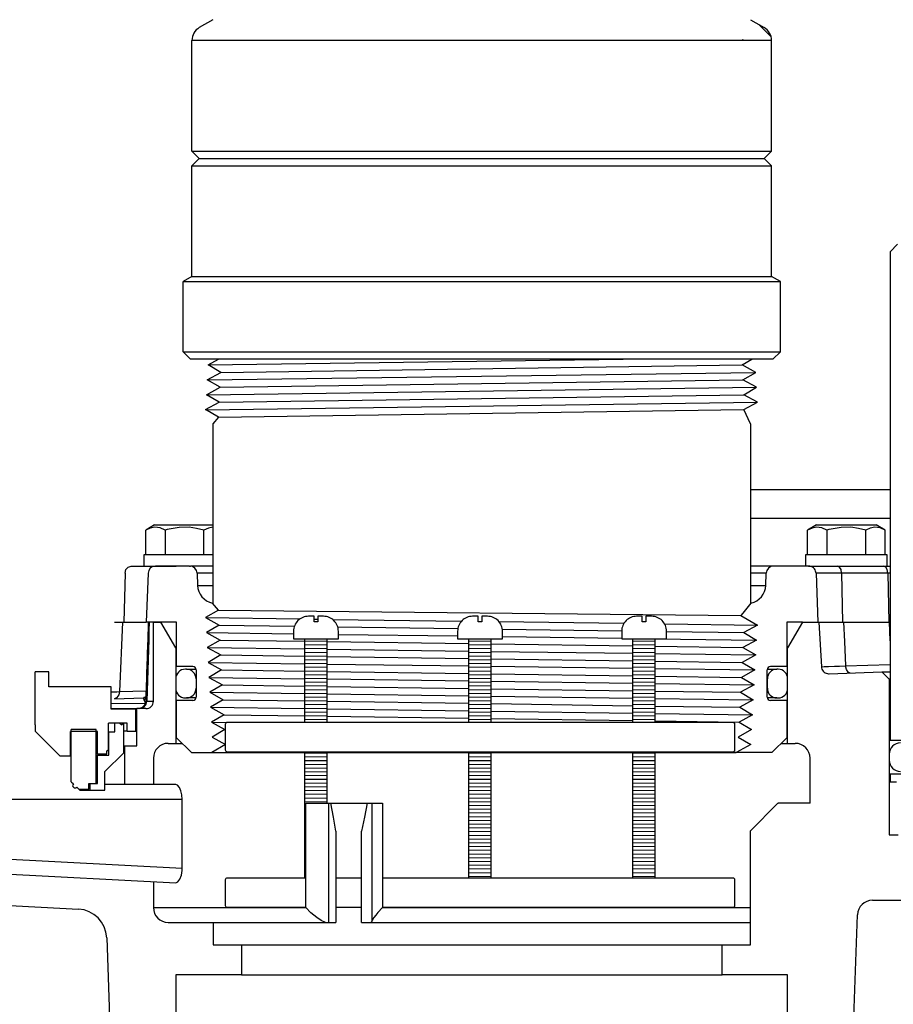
# Model space of a CAD drawing. Extents: x -169 to 6736, y -208 to 3022.
# Tile 123 of 256: x 1677.53 to 1684.84, y 405.4 to 413.64. Entities that reach past the tile are written whole.
import ezdxf

# ---------------------------------------------------------------- set-up
doc = ezdxf.new("R2010")
doc.units = 0
doc.header["$MEASUREMENT"] = 0
doc.header["$PDSIZE"] = 1
doc.layers.get('DEFPOINTS').update_dxf_attribs({"linetype": 'CONTINUOUS'})
for name, color, linetype in [('DIM', 3, 'CONTINUOUS'), ('GALV-4', 4, 'CONTINUOUS'), ('JACK-SCREW', 2, 'CONTINUOUS'), ('SPILL-BUCKET', 1, 'CONTINUOUS'), ('SWIVEL-ADAPTOR', 1, 'CONTINUOUS')]:
    doc.layers.add(name, color=color, linetype=linetype)
doc.styles.add('SIMPLEX', font='simplex')
doc.dimstyles.new('DIM64', dxfattribs={"dimscale": 64, "dimtxt": 0.09375, "dimasz": 0.09375, "dimexe": 0.0625, "dimexo": 0.0625, "dimgap": 0.046875, "dimtad": 1, "dimdec": 4, "dimzin": 3, "dimdsep": 46, "dimlunit": 4, "dimtxsty": 'SIMPLEX', "dimcen": 0, "dimclrd": 256, "dimclre": 256, "dimclrt": 256, "dimadec": 0, "dimazin": 0, "dimtfac": 1, "dimtdec": 4, "dimtmove": 0, "dimatfit": 3, "dimfxl": 1, "dimfrac": 2, "dimtolj": 1, "dimtzin": 0, "dimarcsym": 0})

# ---------------------------------------------------------------- blocks, each defined once
blk = doc.blocks.new('*D17')
at = {"layer": 'DEFPOINTS', "color": 0, "transparency": 16777216}
for p in [(1422.4289, 414.2886), (2052.1541, 410.0074), (1422.4289, 136.5159)]:
    blk.add_point(p, dxfattribs=at)
at = {"layer": 'DIM', "lineweight": -2, "transparency": 16777216}
for p, q in [((1422.4289, 410.2886), (1422.4289, 132.5159)), ((2052.1541, 406.0074), (2052.1541, 132.5159)), ((2046.1541, 136.5159), (1428.4289, 136.5159))]:
    blk.add_line(p, q, dxfattribs=at)
at = {"layer": 'DIM', "transparency": 16777216}
for points in [[(1428.4289, 137.5159), (1428.4289, 135.5159), (1422.4289, 136.5159)], [(2046.1541, 137.5159), (2046.1541, 135.5159), (2052.1541, 136.5159)]]:
    blk.add_solid(points, dxfattribs=at)
at = {"layer": 'DIM', "transparency": 16777216, "insert": (1737.2915, 144.0873), "char_height": 6, "attachment_point": 5, "style": 'SIMPLEX'}
blk.add_mtext('\\A1;52\'-5 3/4" (F.V. TANK SLAB)', dxfattribs=at)

msp = doc.modelspace()

# ---------------------------------------------------------------- linework, layer by layer
at = {"layer": 'GALV-4', "linetype": 'Continuous'}
for p, q in [((1679.10718, 410.74652), (1679.19334, 410.79393)), ((1679.21407, 410.68406), (1679.10718, 410.74652)), ((1683.57801, 410.74652), (1683.65901, 410.79393)), ((1683.69169, 410.68406), (1683.57801, 410.74652)), ((1679.10022, 410.62161), (1679.21407, 410.68406)), ((1683.58463, 410.62161), (1683.69169, 410.68406)), ((1679.20745, 410.55915), (1679.10022, 410.62161)), ((1683.69865, 410.55915), (1683.58463, 410.62161)), ((1679.09327, 410.49669), (1679.20745, 410.55915)), ((1679.20083, 410.43423), (1679.09327, 410.49669)), ((1683.59125, 410.49669), (1683.69865, 410.55915)), ((1683.7056, 410.43423), (1683.59125, 410.49669)), ((1679.08664, 410.37178), (1679.20083, 410.43423)), ((1683.59125, 410.37187), (1683.7056, 410.43423)), ((1679.1942, 410.30932), (1679.08664, 410.37178)), ((1683.6477, 410.25359), (1683.59125, 410.37187)), ((1679.19359, 410.30968), (1679.1477, 410.25359)), ((1679.1477, 410.25359), (1679.1477, 408.75377)), ((1679.19359, 408.69338), (1679.14418, 408.75377)), ((1683.65121, 408.75377), (1683.58277, 408.67011)), ((1679.1942, 408.69374), (1679.08664, 408.63128)), ((1683.58277, 408.67011), (1683.56609, 408.64972)), ((1679.08664, 408.63128), (1679.20083, 408.56883)), ((1683.56609, 408.64972), (1683.7056, 408.56883)), ((1679.20083, 408.56883), (1679.09327, 408.50637)), ((1679.09327, 408.50637), (1679.20745, 408.44391)), ((1683.7056, 408.56883), (1683.59125, 408.50637)), ((1683.59125, 408.50637), (1683.69865, 408.44391)), ((1679.20745, 408.44391), (1679.10022, 408.38146)), ((1683.69865, 408.44391), (1683.58463, 408.38146)), ((1679.10022, 408.38146), (1679.21407, 408.319)), ((1683.58463, 408.38146), (1683.69169, 408.319)), ((1679.21407, 408.319), (1679.10718, 408.25654)), ((1679.10718, 408.25654), (1679.2207, 408.19408)), ((1683.69169, 408.319), (1683.57801, 408.25654)), ((1683.57801, 408.25654), (1683.68473, 408.19408)), ((1679.2207, 408.19408), (1679.11414, 408.13163)), ((1679.20798, 408.20108), (1679.21709, 408.19197)), ((1683.68473, 408.19408), (1683.57139, 408.13163)), ((1679.11414, 408.13163), (1679.22732, 408.06917)), ((1683.57139, 408.13163), (1683.67777, 408.06917)), ((1679.22732, 408.06917), (1679.1211, 408.00671)), ((1683.67777, 408.06917), (1683.56476, 408.00671)), ((1679.1211, 408.00671), (1679.23394, 407.94425)), ((1679.23394, 407.94425), (1679.12805, 407.8818)), ((1683.67082, 407.94425), (1683.55814, 407.8818)), ((1683.56476, 408.00671), (1683.67082, 407.94425)), ((1679.12805, 407.8818), (1679.24056, 407.81934)), ((1683.55814, 407.8818), (1683.66386, 407.81934)), ((1679.24056, 407.81934), (1679.13501, 407.75688)), ((1683.66386, 407.81934), (1683.55152, 407.75688)), ((1679.13501, 407.75688), (1679.24719, 407.69443)), ((1679.24719, 407.69443), (1679.14197, 407.63197)), ((1683.6569, 407.69443), (1683.54489, 407.63197)), ((1683.55152, 407.75688), (1683.6569, 407.69443)), ((1679.14197, 407.63197), (1679.25381, 407.56951)), ((1683.54489, 407.63197), (1683.64995, 407.56951)), ((1679.25381, 407.56951), (1679.13965, 407.50153)), ((1683.64995, 407.56951), (1683.5284, 407.50153)), ((1679.13965, 407.50153), (1683.5284, 407.50153))]:
    msp.add_line(p, q, dxfattribs=at)
at = {"layer": 'GALV-4', "color": 7, "linetype": 'Continuous'}
for p, q in [((1679.10718, 410.74652), (1682.58169, 410.79393)), ((1679.21407, 410.68406), (1683.57801, 410.74652)), ((1679.10022, 410.62161), (1683.69169, 410.68406)), ((1679.20745, 410.55915), (1683.58463, 410.62161)), ((1679.09327, 410.49669), (1683.69865, 410.55915)), ((1679.20083, 410.43423), (1683.59125, 410.49669)), ((1679.08695, 410.3716), (1683.7056, 410.43423)), ((1679.1942, 410.30932), (1683.59125, 410.37187)), ((1679.1942, 408.69374), (1683.56609, 408.64972)), ((1679.08664, 408.63128), (1679.87655, 408.6206)), ((1679.9947, 408.61901), (1680.02595, 408.61858)), ((1680.14914, 408.61692), (1681.22892, 408.60232)), ((1681.368, 408.60043), (1681.39925, 408.60001)), ((1681.54204, 408.59808), (1682.58829, 408.58393)), ((1679.09327, 408.50637), (1679.82283, 408.49648)), ((1679.20083, 408.56883), (1679.83008, 408.55988)), ((1680.19228, 408.55472), (1681.19817, 408.54041)), ((1681.56994, 408.53512), (1682.56947, 408.52091)), ((1682.9283, 408.57934), (1683.7056, 408.56883)), ((1682.94443, 408.51557), (1683.59125, 408.50637)), ((1679.20745, 408.44391), (1679.91658, 408.43379)), ((1680.10408, 408.43112), (1681.28988, 408.4142)), ((1680.19783, 408.49139), (1681.19613, 408.47785)), ((1681.57113, 408.47277), (1682.56943, 408.45923)), ((1682.8504, 408.45542), (1683.69865, 408.44391)), ((1679.10022, 408.38146), (1679.91658, 408.37035)), ((1680.10408, 408.3678), (1681.28988, 408.35167)), ((1681.47738, 408.41152), (1682.66318, 408.3946)), ((1681.47738, 408.34912), (1682.66318, 408.33299)), ((1682.85068, 408.39193), (1683.58463, 408.38146)), ((1679.10718, 408.25654), (1679.91658, 408.2455)), ((1679.21407, 408.319), (1679.91658, 408.30894)), ((1680.10408, 408.30626), (1681.28988, 408.28929)), ((1681.47738, 408.28661), (1682.66318, 408.26963)), ((1682.85068, 408.33044), (1683.69169, 408.319)), ((1682.85068, 408.26695), (1683.57801, 408.25654)), ((1679.2207, 408.19408), (1679.91658, 408.18409)), ((1680.10408, 408.24294), (1681.28988, 408.22676)), ((1680.10408, 408.1814), (1681.28988, 408.16438)), ((1681.47738, 408.2242), (1682.66318, 408.20802)), ((1682.85068, 408.20546), (1683.68473, 408.19408)), ((1679.11414, 408.13163), (1679.91658, 408.12064)), ((1680.10408, 408.11808), (1681.28988, 408.10185)), ((1681.47738, 408.16169), (1682.66318, 408.14466)), ((1681.47738, 408.09928), (1682.66318, 408.08305)), ((1682.85068, 408.14197), (1683.57139, 408.13163)), ((1679.22732, 408.06917), (1679.91658, 408.05924)), ((1680.10408, 408.05654), (1681.28988, 408.03947)), ((1681.47738, 408.03677), (1682.66318, 408.01969)), ((1682.85068, 408.08049), (1683.67777, 408.06917)), ((1682.85068, 408.01699), (1683.56476, 408.00671)), ((1679.1211, 408.00671), (1679.91658, 407.99579)), ((1679.23394, 407.94425), (1679.91658, 407.93439)), ((1680.10408, 407.99322), (1681.28988, 407.97694)), ((1680.10408, 407.93169), (1681.28988, 407.91456)), ((1681.47738, 407.97437), (1682.66318, 407.95809)), ((1682.85068, 407.95551), (1683.67082, 407.94425)), ((1679.12805, 407.8818), (1679.91658, 407.87094)), ((1680.10408, 407.86836), (1681.28988, 407.85203)), ((1681.47738, 407.91185), (1682.66318, 407.89472)), ((1681.47738, 407.84945), (1682.66318, 407.83312)), ((1682.85068, 407.89202), (1683.55814, 407.8818)), ((1679.24056, 407.81934), (1679.91658, 407.80955)), ((1680.10408, 407.80683), (1681.28988, 407.78965)), ((1681.47738, 407.78693), (1682.66318, 407.76975)), ((1682.85068, 407.83054), (1683.66386, 407.81934)), ((1682.85068, 407.76704), (1683.55152, 407.75688)), ((1679.13501, 407.75688), (1679.26246, 407.75513))]:
    msp.add_line(p, q, dxfattribs=at)
at = {"layer": 'GALV-4'}
msp.add_line((1683.6477, 410.25359), (1683.6477, 408.75377), dxfattribs=at)
at = {"layer": 'JACK-SCREW'}
for p, q in [((1679.91658, 407.75677), (1679.91658, 408.45542)), ((1680.10408, 407.75677), (1680.10408, 408.45542)), ((1681.28988, 407.75677), (1681.28988, 408.45542)), ((1681.47738, 407.75677), (1681.47738, 408.45542)), ((1682.66318, 407.75677), (1682.66318, 408.45542)), ((1682.85068, 407.75677), (1682.85068, 408.45542)), ((1679.91658, 406.45542), (1679.91658, 407.50677)), ((1680.10408, 407.07982), (1680.10408, 407.50677)), ((1681.28988, 406.45542), (1681.28988, 407.50677)), ((1681.47738, 406.45542), (1681.47738, 407.50677)), ((1682.66318, 406.45542), (1682.66318, 407.50677)), ((1682.85068, 406.45542), (1682.85068, 407.50677))]:
    msp.add_line(p, q, dxfattribs=at)
for points in [[(1679.82283, 408.51792), (1679.82283, 408.45542), (1680.19783, 408.45542), (1680.19783, 408.51792, 0.4142136), (1680.07283, 408.64292), (1680.02595, 408.64292), (1680.02595, 408.59604), (1679.9947, 408.59604), (1679.9947, 408.64292), (1679.94783, 408.64292, 0.4142136)], [(1681.19613, 408.51792), (1681.19613, 408.45542), (1681.57113, 408.45542), (1681.57113, 408.51792, 0.4142136), (1681.44613, 408.64292), (1681.39925, 408.64292), (1681.39925, 408.59604), (1681.368, 408.59604), (1681.368, 408.64292), (1681.32113, 408.64292, 0.4142136)], [(1682.56943, 408.51792), (1682.56943, 408.45542), (1682.94443, 408.45542), (1682.94443, 408.51792, 0.4142136), (1682.81943, 408.64292), (1682.77256, 408.64292), (1682.77256, 408.59604), (1682.74131, 408.59604), (1682.74131, 408.64292), (1682.69443, 408.64292, 0.4142136)]]:
    msp.add_lwpolyline(points, format="xyb", close=True, dxfattribs=at)
at = {"layer": 'JACK-SCREW', "color": 2, "linetype": 'Continuous'}
msp.add_lwpolyline([(1679.25381, 407.52239), (1679.25381, 407.74114, -0.4142136), (1679.26943, 407.75677), (1683.49783, 407.75677, -0.4142136), (1683.51345, 407.74114), (1683.51345, 407.52239, -0.4142136), (1683.49783, 407.50677), (1679.26943, 407.50677, -0.4142136)], format="xyb", close=True, dxfattribs=at)
for points in [[(1679.92631, 406.20542), (1679.26943, 406.20542, -0.4142136), (1679.25381, 406.22104), (1679.25381, 406.43979, -0.4142136), (1679.26943, 406.45542), (1679.92631, 406.45542)], [(1680.56614, 406.45542), (1683.49783, 406.45542, -0.4142136), (1683.51345, 406.43979), (1683.51345, 406.22104, -0.4142136), (1683.49783, 406.20542), (1680.56614, 406.20542)]]:
    msp.add_lwpolyline(points, format="xyb", dxfattribs=at)
for points in [[(1680.17767, 406.45542), (1680.39072, 406.45542)], [(1680.39072, 406.20542), (1680.17767, 406.20542)]]:
    msp.add_lwpolyline(points, dxfattribs=at)
at = {"layer": 'SPILL-BUCKET', "color": 7, "linetype": 'Continuous'}
for p, q in [((1684.81235, 409.70137), (1683.6477, 409.70137)), ((1684.81235, 409.46026), (1683.6477, 409.46026)), ((1679.1477, 409.00268), (1679.01552, 409.00268)), ((1683.77987, 409.00268), (1683.6477, 409.00268)), ((1679.01906, 408.90137), (1679.1477, 408.90137)), ((1683.6477, 408.90137), (1683.77633, 408.90137)), ((1680.10408, 408.43466), (1679.91658, 408.432)), ((1681.47738, 408.43466), (1681.28988, 408.432)), ((1682.85068, 408.43466), (1682.66318, 408.432)), ((1680.10408, 408.40341), (1679.91658, 408.40074)), ((1680.10408, 408.37216), (1679.91658, 408.36949)), ((1680.10408, 408.3409), (1679.91658, 408.33824)), ((1681.47738, 408.40341), (1681.28988, 408.40074)), ((1681.47738, 408.37216), (1681.28988, 408.36949)), ((1681.47738, 408.3409), (1681.28988, 408.33824)), ((1682.85068, 408.40341), (1682.66318, 408.40074)), ((1682.85068, 408.37216), (1682.66318, 408.36949)), ((1682.85068, 408.3409), (1682.66318, 408.33824)), ((1680.10408, 408.30965), (1679.91658, 408.30698)), ((1680.10408, 408.2784), (1679.91658, 408.27573)), ((1681.47738, 408.30965), (1681.28988, 408.30698)), ((1681.47738, 408.2784), (1681.28988, 408.27573)), ((1682.85068, 408.30965), (1682.66318, 408.30698)), ((1682.85068, 408.2784), (1682.66318, 408.27573)), ((1678.92688, 408.1998), (1678.91689, 408.1998)), ((1678.92688, 408.1998), (1678.93585, 408.1998)), ((1680.10408, 408.24714), (1679.91658, 408.24448)), ((1680.10408, 408.21589), (1679.91658, 408.21322)), ((1680.10408, 408.18464), (1679.91658, 408.18197)), ((1681.47738, 408.24714), (1681.28988, 408.24448)), ((1681.47738, 408.21589), (1681.28988, 408.21322)), ((1681.47738, 408.18464), (1681.28988, 408.18197)), ((1682.85068, 408.24714), (1682.66318, 408.24448)), ((1682.85068, 408.21589), (1682.66318, 408.21322)), ((1682.85068, 408.18464), (1682.66318, 408.18197)), ((1683.85955, 408.1998), (1683.86851, 408.1998)), ((1683.8785, 408.1998), (1683.86851, 408.1998)), ((1678.83695, 408.11986), (1678.83695, 408.03991)), ((1679.00683, 408.11986), (1679.00683, 408.03991)), ((1679.00708, 408.11986), (1679.00683, 408.11986)), ((1679.00783, 408.11986), (1679.00708, 408.11986)), ((1680.10408, 408.15339), (1679.91658, 408.15072)), ((1680.10408, 408.12213), (1679.91658, 408.11946)), ((1681.47738, 408.15339), (1681.28988, 408.15072)), ((1681.47738, 408.12213), (1681.28988, 408.11946)), ((1682.85068, 408.15339), (1682.66318, 408.15072)), ((1682.85068, 408.12213), (1682.66318, 408.11946)), ((1683.78831, 408.11986), (1683.78756, 408.11986)), ((1683.78856, 408.11986), (1683.78831, 408.11986)), ((1683.78856, 408.03991), (1683.78856, 408.11986)), ((1683.95844, 408.03991), (1683.95844, 408.11986)), ((1679.00683, 408.03991), (1679.00708, 408.03991)), ((1679.00708, 408.03991), (1679.00783, 408.03991)), ((1680.10408, 408.09088), (1679.91658, 408.08821)), ((1680.10408, 408.05963), (1679.91658, 408.05696)), ((1680.10408, 408.02837), (1679.91658, 408.02571)), ((1681.47738, 408.09088), (1681.28988, 408.08821)), ((1681.47738, 408.05963), (1681.28988, 408.05696)), ((1681.47738, 408.02837), (1681.28988, 408.02571)), ((1682.85068, 408.09088), (1682.66318, 408.08821)), ((1682.85068, 408.05963), (1682.66318, 408.05696)), ((1682.85068, 408.02837), (1682.66318, 408.02571)), ((1683.78757, 408.03991), (1683.78831, 408.03991)), ((1683.78831, 408.03991), (1683.78856, 408.03991)), ((1678.91689, 407.95997), (1678.92688, 407.95997)), ((1678.93583, 407.95997), (1678.92688, 407.95997)), ((1678.9626, 407.95997), (1678.93583, 407.95997)), ((1680.10408, 407.99712), (1679.91658, 407.99445)), ((1680.10408, 407.96587), (1679.91658, 407.9632)), ((1680.10408, 407.93461), (1679.91658, 407.93195)), ((1681.47738, 407.99712), (1681.28988, 407.99445)), ((1681.47738, 407.96587), (1681.28988, 407.9632)), ((1681.47738, 407.93461), (1681.28988, 407.93195)), ((1682.85068, 407.99712), (1682.66318, 407.99445)), ((1682.85068, 407.96587), (1682.66318, 407.9632)), ((1682.85068, 407.93461), (1682.66318, 407.93195)), ((1683.86851, 407.95997), (1683.8785, 407.95997)), ((1680.10408, 407.90336), (1679.91658, 407.90069)), ((1680.10408, 407.87211), (1679.91658, 407.86944)), ((1681.47738, 407.90336), (1681.28988, 407.90069)), ((1681.47738, 407.87211), (1681.28988, 407.86944)), ((1682.85068, 407.90336), (1682.66318, 407.90069)), ((1682.85068, 407.87211), (1682.66318, 407.86944)), ((1680.10408, 407.84085), (1679.91658, 407.83819)), ((1680.10408, 407.8096), (1679.91658, 407.80693)), ((1680.10408, 407.77835), (1679.91658, 407.77568)), ((1681.47738, 407.84085), (1681.28988, 407.83819)), ((1681.47738, 407.8096), (1681.28988, 407.80693)), ((1681.47738, 407.77835), (1681.28988, 407.77568)), ((1682.85068, 407.84085), (1682.66318, 407.83819)), ((1682.85068, 407.8096), (1682.66318, 407.80693)), ((1682.85068, 407.77835), (1682.66318, 407.77568)), ((1680.10408, 407.49707), (1679.91658, 407.4944)), ((1680.10408, 407.46582), (1679.91658, 407.46315)), ((1680.10408, 407.43456), (1679.91658, 407.43189)), ((1681.47738, 407.49707), (1681.28988, 407.4944)), ((1681.47738, 407.46582), (1681.28988, 407.46315)), ((1681.47738, 407.43456), (1681.28988, 407.43189)), ((1682.85068, 407.49707), (1682.66318, 407.4944)), ((1682.85068, 407.46582), (1682.66318, 407.46315)), ((1682.85068, 407.43456), (1682.66318, 407.43189)), ((1684.80786, 407.48845), (1684.80786, 407.43849)), ((1680.10408, 407.40331), (1679.91658, 407.40064)), ((1680.10408, 407.37206), (1679.91658, 407.36939)), ((1681.47738, 407.40331), (1681.28988, 407.40064)), ((1681.47738, 407.37206), (1681.28988, 407.36939)), ((1682.85068, 407.40331), (1682.66318, 407.40064)), ((1682.85068, 407.37206), (1682.66318, 407.36939)), ((1680.10408, 407.3408), (1679.91658, 407.33814)), ((1680.10408, 407.30955), (1679.91658, 407.30688)), ((1680.10408, 407.2783), (1679.91658, 407.27563)), ((1681.47738, 407.3408), (1681.28988, 407.33814)), ((1681.47738, 407.30955), (1681.28988, 407.30688)), ((1681.47738, 407.2783), (1681.28988, 407.27563)), ((1682.85068, 407.3408), (1682.66318, 407.33814)), ((1682.85068, 407.30955), (1682.66318, 407.30688)), ((1682.85068, 407.2783), (1682.66318, 407.27563)), ((1680.10408, 407.24704), (1679.91658, 407.24438)), ((1680.10408, 407.21579), (1679.91658, 407.21312)), ((1681.47738, 407.24704), (1681.28988, 407.24438)), ((1681.47738, 407.21579), (1681.28988, 407.21312)), ((1682.85068, 407.24704), (1682.66318, 407.24438)), ((1682.85068, 407.21579), (1682.66318, 407.21312)), ((1680.10408, 407.18454), (1679.91658, 407.18187)), ((1680.10408, 407.15328), (1679.91658, 407.15062)), ((1680.10408, 407.12203), (1679.91658, 407.11936)), ((1681.47738, 407.18454), (1681.28988, 407.18187)), ((1681.47738, 407.15328), (1681.28988, 407.15062)), ((1681.47738, 407.12203), (1681.28988, 407.11936)), ((1682.85068, 407.18454), (1682.66318, 407.18187)), ((1682.85068, 407.15328), (1682.66318, 407.15062)), ((1682.85068, 407.12203), (1682.66318, 407.11936)), ((1680.10408, 407.09078), (1679.91658, 407.08811)), ((1679.92631, 407.057), (1679.91658, 407.05686)), ((1679.92631, 407.02574), (1679.91658, 407.0256)), ((1681.47738, 407.09078), (1681.28988, 407.08811)), ((1681.47738, 407.05952), (1681.28988, 407.05686)), ((1681.47738, 407.02827), (1681.28988, 407.0256)), ((1682.85068, 407.09078), (1682.66318, 407.08811)), ((1682.85068, 407.05952), (1682.66318, 407.05686)), ((1682.85068, 407.02827), (1682.66318, 407.0256)), ((1679.92631, 406.99449), (1679.91658, 406.99435)), ((1679.92631, 406.96324), (1679.91658, 406.9631)), ((1681.47738, 406.99702), (1681.28988, 406.99435)), ((1681.47738, 406.96576), (1681.28988, 406.9631)), ((1682.85068, 406.99702), (1682.66318, 406.99435)), ((1682.85068, 406.96576), (1682.66318, 406.9631)), ((1679.92631, 406.93198), (1679.91658, 406.93184)), ((1679.92631, 406.90073), (1679.91658, 406.90059)), ((1679.92631, 406.86948), (1679.91658, 406.86934)), ((1681.47738, 406.93451), (1681.28988, 406.93184)), ((1681.47738, 406.90326), (1681.28988, 406.90059)), ((1681.47738, 406.87201), (1681.28988, 406.86934)), ((1682.85068, 406.93451), (1682.66318, 406.93184)), ((1682.85068, 406.90326), (1682.66318, 406.90059)), ((1682.85068, 406.87201), (1682.66318, 406.86934)), ((1679.92631, 406.83822), (1679.91658, 406.83808)), ((1679.92631, 406.80697), (1679.91658, 406.80683)), ((1679.92631, 406.77572), (1679.91658, 406.77558)), ((1681.47738, 406.84075), (1681.28988, 406.83808)), ((1681.47738, 406.8095), (1681.28988, 406.80683)), ((1681.47738, 406.77825), (1681.28988, 406.77558)), ((1682.85068, 406.84075), (1682.66318, 406.83808)), ((1682.85068, 406.8095), (1682.66318, 406.80683)), ((1682.85068, 406.77825), (1682.66318, 406.77558)), ((1679.92631, 406.74446), (1679.91658, 406.74433)), ((1679.92631, 406.71321), (1679.91658, 406.71307)), ((1681.47738, 406.74699), (1681.28988, 406.74433)), ((1681.47738, 406.71574), (1681.28988, 406.71307)), ((1682.85068, 406.74699), (1682.66318, 406.74433)), ((1682.85068, 406.71574), (1682.66318, 406.71307)), ((1679.92631, 406.68196), (1679.91658, 406.68182)), ((1679.92631, 406.6507), (1679.91658, 406.65057)), ((1679.92631, 406.61945), (1679.91658, 406.61931)), ((1681.47738, 406.68449), (1681.28988, 406.68182)), ((1681.47738, 406.65323), (1681.28988, 406.65057)), ((1681.47738, 406.62198), (1681.28988, 406.61931)), ((1682.85068, 406.68449), (1682.66318, 406.68182)), ((1682.85068, 406.65323), (1682.66318, 406.65057)), ((1682.85068, 406.62198), (1682.66318, 406.61931)), ((1679.92631, 406.5882), (1679.91658, 406.58806)), ((1679.92631, 406.55694), (1679.91658, 406.55681)), ((1681.47738, 406.59073), (1681.28988, 406.58806)), ((1681.47738, 406.55947), (1681.28988, 406.55681)), ((1681.47738, 406.52822), (1681.28988, 406.52555)), ((1682.85068, 406.59073), (1682.66318, 406.58806)), ((1682.85068, 406.55947), (1682.66318, 406.55681)), ((1682.85068, 406.52822), (1682.66318, 406.52555)), ((1679.92631, 406.52569), (1679.91658, 406.52555)), ((1679.92631, 406.49444), (1679.91658, 406.4943)), ((1679.92631, 406.46319), (1679.91658, 406.46305)), ((1681.47738, 406.49697), (1681.28988, 406.4943)), ((1681.47738, 406.46571), (1681.28988, 406.46305)), ((1682.85068, 406.49697), (1682.66318, 406.4943)), ((1682.85068, 406.46571), (1682.66318, 406.46305))]:
    msp.add_line(p, q, dxfattribs=at)
at = {"layer": 'SPILL-BUCKET', "linetype": 'Continuous'}
for p, q in [((1684.81516, 409.70137), (1684.81516, 407.98418)), ((1678.65992, 409.40673), (1678.58521, 409.36359)), ((1678.62284, 409.3811), (1678.58521, 409.36359)), ((1678.58521, 409.1569), (1678.58521, 409.36359)), ((1678.66058, 409.38856), (1678.62284, 409.3811)), ((1678.65992, 409.40673), (1679.1477, 409.40673)), ((1678.70498, 409.38268), (1678.66058, 409.38856)), ((1678.74748, 409.36359), (1678.70498, 409.38268)), ((1678.76447, 409.3683), (1678.74748, 409.36359)), ((1678.74748, 409.36359), (1678.74748, 409.1569)), ((1678.78155, 409.37261), (1678.76447, 409.3683)), ((1678.86545, 409.38669), (1678.78155, 409.37261)), ((1678.94829, 409.38718), (1678.86545, 409.38669)), ((1679.01105, 409.37848), (1678.94829, 409.38718)), ((1679.07202, 409.36359), (1679.01105, 409.37848)), ((1679.10964, 409.3811), (1679.07202, 409.36359)), ((1679.07202, 409.1569), (1679.07202, 409.36359)), ((1679.14739, 409.38856), (1679.10964, 409.3811)), ((1679.1477, 409.38852), (1679.14739, 409.38856)), ((1684.19978, 409.40673), (1684.12507, 409.36359)), ((1684.1627, 409.3811), (1684.12507, 409.36359)), ((1684.12507, 409.1569), (1684.12507, 409.36359)), ((1684.20044, 409.38856), (1684.1627, 409.3811)), ((1684.19978, 409.40673), (1684.69944, 409.40673)), ((1684.24484, 409.38268), (1684.20044, 409.38856)), ((1684.28734, 409.36359), (1684.24484, 409.38268)), ((1684.30433, 409.3683), (1684.28734, 409.36359)), ((1684.28734, 409.36359), (1684.28734, 409.1569)), ((1684.32141, 409.37261), (1684.30433, 409.3683)), ((1684.40531, 409.38669), (1684.32141, 409.37261)), ((1684.48815, 409.38718), (1684.40531, 409.38669)), ((1684.55091, 409.37848), (1684.48815, 409.38718)), ((1684.61188, 409.36359), (1684.55091, 409.37848)), ((1684.6495, 409.3811), (1684.61188, 409.36359)), ((1684.61188, 409.1569), (1684.61188, 409.36359)), ((1684.68724, 409.38856), (1684.6495, 409.3811)), ((1684.73165, 409.38268), (1684.68724, 409.38856)), ((1684.77415, 409.36359), (1684.69944, 409.40673)), ((1684.77415, 409.36359), (1684.73165, 409.38268)), ((1684.77415, 409.1569), (1684.77415, 409.36359)), ((1678.56849, 409.1569), (1678.56849, 409.06296)), ((1679.1477, 409.1569), (1678.56849, 409.1569)), ((1684.10834, 409.1569), (1684.10834, 409.06296)), ((1684.79088, 409.1569), (1684.10834, 409.1569)), ((1684.79088, 409.06296), (1684.79088, 409.1569)), ((1678.41249, 409.00268), (1678.40081, 408.59453)), ((1678.41249, 409.00268), (1678.41992, 409.03298)), ((1678.41992, 409.03298), (1678.43855, 409.05496)), ((1678.43855, 409.05496), (1678.46362, 409.06296)), ((1678.46362, 409.06296), (1678.73496, 409.06296)), ((1678.60464, 409.00268), (1678.59039, 408.59453)), ((1678.9531, 409.06296), (1678.66706, 409.06296)), ((1678.73496, 409.06296), (1678.78, 409.06296)), ((1678.78, 409.06296), (1678.81295, 409.06296)), ((1678.81295, 409.06296), (1678.83303, 409.06296)), ((1678.83303, 409.06296), (1678.83978, 409.06296)), ((1678.9531, 409.06296), (1678.95905, 409.06296)), ((1679.1477, 409.06296), (1678.95905, 409.06296)), ((1679.01552, 409.00268), (1679.01906, 408.90137)), ((1683.84229, 409.06296), (1683.6477, 409.06296)), ((1683.77633, 408.90137), (1683.77987, 409.00268)), ((1684.13308, 409.06296), (1683.84229, 409.06296)), ((1684.13344, 409.06296), (1684.13308, 409.06296)), ((1684.13308, 409.06296), (1684.15404, 409.06296)), ((1684.13381, 409.06296), (1684.13344, 409.06296)), ((1684.14449, 409.06193), (1684.13381, 409.06296)), ((1684.15485, 409.05913), (1684.14449, 409.06193)), ((1684.15404, 409.06296), (1684.1898, 409.06296)), ((1684.16089, 409.05657), (1684.15485, 409.05913)), ((1684.16663, 409.05341), (1684.16089, 409.05657)), ((1684.17505, 409.04715), (1684.16663, 409.05341)), ((1684.18233, 409.03959), (1684.17505, 409.04715)), ((1684.18818, 409.031), (1684.18233, 409.03959)), ((1684.19254, 409.02155), (1684.18818, 409.031)), ((1684.1898, 409.06296), (1684.2394, 409.06296)), ((1684.1951, 409.01226), (1684.19254, 409.02155)), ((1684.1962, 409.00268), (1684.1951, 409.01226)), ((1684.1962, 409.00268), (1684.21063, 408.59453)), ((1684.2394, 409.06296), (1684.30152, 409.06296)), ((1684.30152, 409.06296), (1684.37448, 409.06296)), ((1684.39203, 409.05496), (1684.37448, 409.06296)), ((1684.37448, 409.06296), (1684.762, 409.06296)), ((1684.40508, 409.03298), (1684.39203, 409.05496)), ((1684.41029, 409.00268), (1684.40508, 409.03298)), ((1684.41029, 409.00268), (1684.41846, 408.59453)), ((1684.762, 409.06296), (1684.78935, 409.06296)), ((1684.77955, 409.05496), (1684.762, 409.06296)), ((1684.7926, 409.03298), (1684.77955, 409.05496)), ((1684.78935, 409.06296), (1684.81537, 409.06296)), ((1684.7978, 409.00268), (1684.7926, 409.03298)), ((1684.7978, 409.00268), (1684.80597, 408.59453)), ((1679.1477, 408.75377), (1679.14418, 408.75377)), ((1683.65121, 408.75377), (1683.6477, 408.75377)), ((1678.32529, 408.59453), (1678.35603, 408.59453)), ((1678.35603, 408.59453), (1678.39411, 408.59453)), ((1678.3691, 408.01206), (1678.39411, 408.59453)), ((1678.39411, 408.59453), (1678.59039, 408.59453)), ((1678.84344, 408.59453), (1678.59039, 408.59453)), ((1678.60671, 408.58642), (1678.60575, 408.55783)), ((1678.60684, 408.59048), (1678.60671, 408.58642)), ((1678.60698, 408.59453), (1678.60684, 408.59048)), ((1678.6142, 408.59453), (1678.61216, 408.52208)), ((1678.64957, 408.59453), (1678.71203, 408.59453)), ((1678.64957, 407.93239), (1678.64957, 408.59453)), ((1678.83695, 408.37818), (1678.71203, 408.59453)), ((1678.84344, 408.22154), (1678.84344, 408.59453)), ((1684.08336, 408.59453), (1683.95195, 408.59453)), ((1683.95195, 408.59453), (1683.95195, 408.22154)), ((1684.08336, 408.59453), (1683.95844, 408.37818)), ((1684.08336, 408.59453), (1684.80597, 408.59453)), ((1684.21919, 408.59453), (1684.22977, 408.40766)), ((1684.4249, 408.59453), (1684.43334, 408.43135)), ((1684.81536, 408.43843), (1684.81067, 408.59453)), ((1678.60478, 408.52923), (1678.60379, 408.49986)), ((1678.60575, 408.55783), (1678.60478, 408.52923)), ((1678.61216, 408.52208), (1678.61013, 408.44959)), ((1678.60178, 408.44026), (1678.60076, 408.41002)), ((1678.6028, 408.47049), (1678.60178, 408.44026)), ((1678.60379, 408.49986), (1678.6028, 408.47049)), ((1678.61013, 408.44959), (1678.60284, 408.1911)), ((1684.43334, 408.43135), (1684.44389, 408.22723)), ((1678.59865, 408.34761), (1678.59756, 408.31531)), ((1678.59971, 408.37882), (1678.59865, 408.34761)), ((1678.60076, 408.41002), (1678.59971, 408.37882)), ((1678.83857, 408.37818), (1678.83695, 408.37818)), ((1678.83695, 408.37818), (1678.83695, 407.57948)), ((1678.84343, 408.37818), (1678.83857, 408.37818)), ((1683.95682, 408.37818), (1683.95194, 408.37818)), ((1683.95844, 408.37818), (1683.95682, 408.37818)), ((1683.95844, 407.57948), (1683.95844, 408.37818)), ((1684.22977, 408.40766), (1684.24039, 408.22079)), ((1678.59647, 408.28301), (1678.59533, 408.24946)), ((1678.59756, 408.31531), (1678.59647, 408.28301)), ((1678.59301, 408.18086), (1678.59182, 408.14582)), ((1678.59419, 408.2159), (1678.59301, 408.18086)), ((1678.59533, 408.24946), (1678.59419, 408.2159)), ((1678.60284, 408.1911), (1678.59551, 407.93239)), ((1678.97995, 408.22154), (1678.84344, 408.22154)), ((1678.93585, 408.1998), (1678.96268, 408.1998)), ((1678.96268, 408.1998), (1679.00719, 408.1998)), ((1679.00783, 408.19366), (1679.00783, 407.96661)), ((1683.78756, 407.96661), (1683.78756, 408.19366)), ((1683.78827, 408.1998), (1683.83274, 408.1998)), ((1683.95195, 408.22154), (1683.81544, 408.22154)), ((1683.83274, 408.1998), (1683.85955, 408.1998)), ((1684.24186, 408.21051), (1684.24503, 408.20062)), ((1684.24503, 408.20062), (1684.24982, 408.19141)), ((1684.24982, 408.19141), (1684.25607, 408.18312)), ((1684.25607, 408.18312), (1684.26367, 408.17594)), ((1684.26367, 408.17594), (1684.27235, 408.1701)), ((1684.30623, 408.16194), (1684.74696, 408.17733)), ((1684.45012, 408.19706), (1684.44389, 408.22723)), ((1684.46396, 408.17549), (1684.45012, 408.19706)), ((1684.48184, 408.16808), (1684.46396, 408.17549)), ((1684.74696, 408.17733), (1684.75194, 408.17751)), ((1684.80786, 408.11643), (1684.74696, 408.17733)), ((1684.75194, 408.17751), (1684.76684, 408.17803)), ((1684.76684, 408.17803), (1684.7915, 408.17889)), ((1684.7915, 408.17889), (1684.81536, 408.17972)), ((1684.7915, 408.17889), (1684.80284, 408.17889)), ((1684.80284, 408.17889), (1684.81538, 408.17889)), ((1678.59059, 408.10955), (1678.58935, 408.07327)), ((1678.59182, 408.14582), (1678.59059, 408.10955)), ((1684.27235, 408.1701), (1684.28204, 408.1657)), ((1684.28204, 408.1657), (1684.29232, 408.16295)), ((1684.29232, 408.16295), (1684.29925, 408.16207)), ((1684.29925, 408.16207), (1684.30623, 408.16194)), ((1684.80974, 408.11643), (1684.80786, 408.11643)), ((1684.80786, 408.11643), (1684.80786, 406.8145)), ((1684.81536, 408.11643), (1684.80974, 408.11643)), ((1678.29482, 408.00922), (1678.34453, 408.01112)), ((1678.34453, 408.01112), (1678.3691, 408.01206)), ((1678.36285, 407.98454), (1678.3691, 408.01206)), ((1678.3691, 408.01206), (1678.58753, 408.01968)), ((1678.58809, 408.03628), (1678.58683, 407.99928)), ((1678.58935, 408.07327), (1678.58809, 408.03628)), ((1678.3253, 407.9534), (1678.34714, 407.96351)), ((1678.3253, 407.95308), (1678.56594, 407.96149)), ((1678.34714, 407.96351), (1678.36285, 407.98454)), ((1678.56612, 407.9615), (1678.56591, 407.9615)), ((1678.56743, 407.95944), (1678.56594, 407.96149)), ((1678.56634, 407.96151), (1678.56612, 407.9615)), ((1678.56765, 407.96158), (1678.56634, 407.96151)), ((1678.56938, 407.95303), (1678.56743, 407.95944)), ((1678.56896, 407.96172), (1678.56765, 407.96158)), ((1678.57025, 407.96189), (1678.56896, 407.96172)), ((1678.57023, 407.94913), (1678.56938, 407.95303)), ((1678.57111, 407.94418), (1678.57023, 407.94913)), ((1678.57152, 407.9621), (1678.57025, 407.96189)), ((1678.57111, 407.94418), (1678.57956, 407.95274)), ((1678.57399, 407.93413), (1678.57111, 407.94418)), ((1678.57275, 407.96234), (1678.57152, 407.9621)), ((1678.57396, 407.96262), (1678.57275, 407.96234)), ((1678.57512, 407.96293), (1678.57396, 407.96262)), ((1678.57939, 407.92326), (1678.57399, 407.93413)), ((1678.57624, 407.96327), (1678.57512, 407.96293)), ((1678.57731, 407.96363), (1678.57624, 407.96327)), ((1678.57834, 407.96401), (1678.57731, 407.96363)), ((1678.57932, 407.9644), (1678.57834, 407.96401)), ((1678.57883, 407.90056), (1678.58744, 407.93134)), ((1678.58025, 407.96481), (1678.57932, 407.9644)), ((1678.57956, 407.95274), (1678.58565, 407.96292)), ((1678.58113, 407.96523), (1678.58025, 407.96481)), ((1678.58197, 407.96565), (1678.58113, 407.96523)), ((1678.58245, 407.96591), (1678.58197, 407.96565)), ((1678.58292, 407.96617), (1678.58245, 407.96591)), ((1678.58336, 407.96642), (1678.58292, 407.96617)), ((1678.58378, 407.96667), (1678.58336, 407.96642)), ((1678.5842, 407.96694), (1678.58378, 407.96667)), ((1678.5846, 407.96719), (1678.5842, 407.96694)), ((1678.58577, 407.968), (1678.5846, 407.96719)), ((1678.58614, 407.97888), (1678.58544, 407.95847)), ((1678.58557, 407.95843), (1678.58744, 407.93134)), ((1678.58599, 407.92409), (1678.58744, 407.93134)), ((1678.58683, 407.99928), (1678.58614, 407.97888)), ((1678.58744, 407.93134), (1678.59083, 407.93186)), ((1678.58751, 407.90116), (1678.59551, 407.93239)), ((1678.59083, 407.93186), (1678.59551, 407.93239)), ((1678.59551, 407.93239), (1678.62545, 407.93239)), ((1678.62545, 407.93239), (1678.64353, 407.93239)), ((1678.64353, 407.93239), (1678.64957, 407.93239)), ((1678.97995, 407.93873), (1678.84344, 407.93873)), ((1678.84344, 407.62645), (1678.84344, 407.93873)), ((1679.007, 407.95997), (1678.9626, 407.95997)), ((1683.83276, 407.95997), (1683.78833, 407.95997)), ((1683.95195, 407.93873), (1683.81544, 407.93873)), ((1683.85955, 407.95997), (1683.83276, 407.95997)), ((1683.86851, 407.95997), (1683.85955, 407.95997)), ((1683.95195, 407.93873), (1683.95195, 407.62645)), ((1678.29481, 407.91194), (1678.58336, 407.917)), ((1678.29482, 407.86993), (1678.50657, 407.86993)), ((1678.50657, 407.86993), (1678.51117, 407.86993)), ((1678.58712, 407.86993), (1678.51117, 407.86993)), ((1678.51117, 407.55764), (1678.51117, 407.86993)), ((1678.52571, 407.86993), (1678.55628, 407.87812)), ((1678.52571, 407.86993), (1678.55108, 407.8759)), ((1678.53576, 407.86993), (1678.56564, 407.8783)), ((1678.55108, 407.8759), (1678.5716, 407.89265)), ((1678.55628, 407.87812), (1678.57883, 407.90056)), ((1678.56564, 407.8783), (1678.58751, 407.90116)), ((1678.5716, 407.89265), (1678.58336, 407.917)), ((1678.58336, 407.917), (1678.57939, 407.92326)), ((1678.58336, 407.917), (1678.58599, 407.92409)), ((1678.84344, 407.62645), (1678.96836, 407.50153)), ((1683.82703, 407.50153), (1683.95195, 407.62645)), ((1678.40075, 407.55764), (1678.40749, 407.55764)), ((1678.40749, 407.55764), (1678.40974, 407.55764)), ((1678.40974, 407.2343), (1678.40974, 407.55764)), ((1678.40974, 407.55764), (1678.51117, 407.55764)), ((1678.77449, 407.57948), (1678.83695, 407.57948)), ((1678.83695, 407.57948), (1678.84291, 407.57948)), ((1678.84291, 407.57948), (1678.86078, 407.57948)), ((1678.86078, 407.57948), (1678.89046, 407.57948)), ((1683.90498, 407.57948), (1683.93464, 407.57948)), ((1683.93464, 407.57948), (1683.95249, 407.57948)), ((1683.95249, 407.57948), (1683.95844, 407.57948)), ((1683.95844, 407.57948), (1684.0209, 407.57948)), ((1678.64957, 407.45456), (1678.64957, 407.2343)), ((1678.96836, 407.50153), (1679.13965, 407.50153)), ((1683.82703, 407.50153), (1683.51345, 407.50153)), ((1684.14582, 407.07982), (1684.14582, 407.45456)), ((1678.83771, 407.2343), (1678.24362, 407.2343)), ((1678.85238, 407.22876), (1678.83771, 407.2343)), ((1678.86775, 407.21017), (1678.85238, 407.22876)), ((1678.8796, 407.18247), (1678.86775, 407.21017)), ((1678.89005, 407.10939), (1676.2762, 407.10939)), ((1678.8873, 407.14813), (1678.8796, 407.18247)), ((1678.89005, 407.10939), (1678.8873, 407.14813)), ((1678.89005, 406.53537), (1678.89005, 407.10939)), ((1679.92631, 406.20542), (1679.92631, 407.07982)), ((1679.92631, 407.07982), (1680.56614, 407.07982)), ((1680.11621, 407.07982), (1680.11621, 406.0805)), ((1680.15574, 406.96246), (1680.1339, 407.07982)), ((1680.44013, 407.07982), (1680.41554, 406.9619)), ((1680.48092, 406.09596), (1680.48092, 407.07982)), ((1680.56614, 407.07982), (1680.56614, 406.20542)), ((1683.64417, 406.8456), (1683.87667, 407.07982)), ((1683.87667, 407.07982), (1683.87945, 407.07982)), ((1683.87945, 407.07982), (1683.88037, 407.07982)), ((1684.14582, 407.07982), (1683.88037, 407.07982)), ((1680.17767, 406.8456), (1680.15574, 406.96246)), ((1680.41554, 406.9619), (1680.39072, 406.8456)), ((1680.17767, 406.8456), (1680.17767, 406.0805)), ((1680.39072, 406.0805), (1680.39072, 406.8456)), ((1683.64417, 406.8456), (1683.64417, 406.0805)), ((1676.2762, 406.67236), (1678.89005, 406.53537)), ((1676.39457, 406.54107), (1678.83771, 406.41303)), ((1678.88938, 406.51611), (1678.89005, 406.53537)), ((1678.87149, 406.44246), (1678.8835, 406.4768)), ((1678.8835, 406.4768), (1678.88938, 406.51611)), ((1678.64957, 406.42289), (1678.64957, 406.20542)), ((1678.83771, 406.41303), (1678.85521, 406.42003)), ((1678.85521, 406.42003), (1678.87149, 406.44246)), ((1678.64957, 406.20542), (1679.92631, 406.20542)), ((1679.92659, 406.2051), (1679.92631, 406.20542)), ((1679.96786, 406.16227), (1679.92659, 406.2051)), ((1680.56583, 406.2051), (1680.52846, 406.1645)), ((1680.56614, 406.20542), (1680.56583, 406.2051)), ((1680.56614, 406.20542), (1683.64416, 406.20542)), ((1679.99186, 406.14097), (1679.96786, 406.16227)), ((1680.01703, 406.12109), (1679.99186, 406.14097)), ((1680.05455, 406.09658), (1680.01703, 406.12109)), ((1680.49561, 406.12245), (1680.48092, 406.09596)), ((1680.51054, 406.14277), (1680.49561, 406.12245)), ((1680.52846, 406.1645), (1680.51054, 406.14277)), ((1678.77449, 406.0805), (1680.17767, 406.0805)), ((1679.14923, 406.0805), (1679.14923, 405.89313)), ((1680.08889, 406.0805), (1680.05455, 406.09658)), ((1680.39072, 406.0805), (1681.39133, 406.0805)), ((1680.46884, 406.0805), (1680.46881, 406.0805)), ((1680.47327, 406.08248), (1680.46884, 406.0805)), ((1680.47749, 406.08818), (1680.47327, 406.08248)), ((1680.47923, 406.09174), (1680.47749, 406.08818)), ((1680.48092, 406.09596), (1680.47923, 406.09174)), ((1681.39133, 406.0805), (1683.63108, 406.0805)), ((1683.63108, 406.0805), (1683.64417, 406.0805)), ((1683.64616, 405.89313), (1683.64616, 406.0805)), ((1679.38607, 405.89313), (1679.38607, 405.64164)), ((1683.40932, 405.64164), (1683.40932, 405.89313))]:
    msp.add_line(p, q, dxfattribs=at)
at = {"layer": 'SPILL-BUCKET', "color": 7}
for p, q in [((1684.21576, 409.00268), (1684.1962, 409.00268)), ((1684.24792, 409.00268), (1684.21576, 409.00268)), ((1684.29186, 409.00268), (1684.24792, 409.00268)), ((1684.34645, 409.00268), (1684.29186, 409.00268)), ((1684.41029, 409.00268), (1684.34645, 409.00268)), ((1684.7978, 409.00268), (1684.41029, 409.00268)), ((1684.80664, 409.00268), (1684.7978, 409.00268)), ((1684.81537, 409.00268), (1684.80664, 409.00268)), ((1684.24039, 408.22079), (1684.24186, 408.21051)), ((1684.24062, 408.2208), (1684.24087, 408.2208)), ((1684.24087, 408.2208), (1684.26447, 408.22139)), ((1684.26447, 408.22139), (1684.30046, 408.22246)), ((1684.30046, 408.22246), (1684.34989, 408.22405)), ((1684.34989, 408.22405), (1684.39375, 408.22551)), ((1684.39375, 408.22551), (1684.44389, 408.22723)), ((1684.44389, 408.22723), (1684.81536, 408.2402))]:
    msp.add_line(p, q, dxfattribs=at)
at = {"layer": 'SPILL-BUCKET', "color": 1, "linetype": 'Continuous'}
for p, q in [((1677.66025, 407.73452), (1677.66025, 408.17922)), ((1677.77517, 408.17922), (1677.66025, 408.17922)), ((1677.77517, 408.05161), (1677.77517, 408.17922)), ((1678.29482, 408.05161), (1677.77517, 408.05161)), ((1678.29481, 407.86443), (1678.29482, 408.05161)), ((1678.50342, 407.86443), (1678.29481, 407.86443)), ((1678.29482, 407.86443), (1678.29482, 407.89207)), ((1678.50342, 407.68256), (1678.50342, 407.86443)), ((1677.66025, 407.73452), (1677.66025, 407.68056)), ((1677.66025, 407.68056), (1677.86611, 407.4747)), ((1677.95455, 407.4747), (1677.95455, 407.67956)), ((1678.18089, 407.67956), (1677.95455, 407.67956)), ((1677.96254, 407.25735), (1677.96254, 407.69455)), ((1678.1699, 407.69455), (1677.96254, 407.69455)), ((1678.1699, 407.24286), (1678.1699, 407.69455)), ((1678.18089, 407.49169), (1678.18089, 407.67956)), ((1678.36902, 407.74951), (1678.27483, 407.74951)), ((1678.27483, 407.52475), (1678.27483, 407.74951)), ((1678.32679, 407.67456), (1678.32679, 407.74951)), ((1678.40074, 407.74951), (1678.32679, 407.74951)), ((1678.36902, 407.74951), (1678.384, 407.73452)), ((1678.384, 407.73452), (1678.399, 407.74951)), ((1678.43097, 407.74951), (1678.399, 407.74951)), ((1678.42338, 407.68256), (1678.40073, 407.68256)), ((1678.40074, 407.49968), (1678.40074, 407.74951)), ((1678.43097, 407.68256), (1678.42338, 407.68256)), ((1678.43097, 407.68256), (1678.43097, 407.74951)), ((1678.43097, 407.68256), (1678.50342, 407.68256)), ((1678.27483, 407.67456), (1678.2767, 407.67456)), ((1678.2767, 407.67456), (1678.27733, 407.67456)), ((1678.27733, 407.67456), (1678.32679, 407.67456)), ((1678.27733, 407.4797), (1678.27733, 407.67456)), ((1678.26084, 407.51667), (1678.27483, 407.52475)), ((1678.26084, 407.49169), (1678.26084, 407.51667)), ((1677.86611, 407.4747), (1677.95455, 407.4747)), ((1678.17814, 407.49169), (1678.1699, 407.49169)), ((1678.16991, 407.4797), (1678.17814, 407.4797)), ((1678.18089, 407.49169), (1678.17814, 407.49169)), ((1678.17814, 407.4797), (1678.18089, 407.4797)), ((1678.18089, 407.49169), (1678.26084, 407.49169)), ((1678.18089, 407.24286), (1678.18089, 407.4797)), ((1678.18089, 407.4797), (1678.27733, 407.4797)), ((1678.2436, 407.34254), (1678.40074, 407.49968)), ((1678.2436, 407.1874), (1678.2436, 407.34254)), ((1677.9613, 407.25735), (1677.96223, 407.25735)), ((1677.96223, 407.25735), (1677.96254, 407.25735)), ((1677.96254, 407.25735), (1677.97964, 407.24025)), ((1677.97839, 407.24025), (1677.97933, 407.24025)), ((1677.97933, 407.24025), (1677.97964, 407.24025)), ((1678.00791, 407.21199), (1678.025, 407.19489)), ((1678.02469, 407.19489), (1678.02375, 407.19489)), ((1678.025, 407.19489), (1678.02469, 407.19489)), ((1678.025, 407.19489), (1678.10894, 407.19489)), ((1678.03125, 407.1874), (1678.07951, 407.1874)), ((1678.07951, 407.1874), (1678.10901, 407.1874)), ((1678.10894, 407.19489), (1678.10894, 407.24286)), ((1678.10894, 407.24286), (1678.1699, 407.24286)), ((1678.10901, 407.1874), (1678.11894, 407.1874)), ((1678.11894, 407.24286), (1678.18089, 407.24286)), ((1678.11894, 407.1874), (1678.11894, 407.24286)), ((1678.11894, 407.1874), (1678.2436, 407.1874)), ((1684.80786, 406.8145), (1684.88346, 406.8145)), ((1676.26312, 406.28503), (1678.02183, 406.19286)), ((1684.66855, 406.26621), (1684.93778, 406.26621)), ((1684.43015, 402.89352), (1684.54371, 406.14566)), ((1678.25844, 405.95209), (1678.36524, 402.89352)), ((1678.83695, 405.64164), (1678.83695, 404.43403)), ((1679.38607, 405.64164), (1678.83695, 405.64164)), ((1683.95844, 405.64164), (1683.40932, 405.64164)), ((1683.95844, 404.43403), (1683.95844, 405.64164))]:
    msp.add_line(p, q, dxfattribs=at)
at = {"layer": 'SPILL-BUCKET'}
for p, q in [((1679.14923, 405.89313), (1683.64616, 405.89313)), ((1679.38607, 405.64164), (1683.40932, 405.64164))]:
    msp.add_line(p, q, dxfattribs=at)
at = {"layer": 'SPILL-BUCKET', "linetype": 'Continuous'}
for points in [[(1684.87782, 411.75554), (1684.81536, 411.69308), (1684.81536, 407.60587), (1685.00773, 407.60587)], [(1685.00773, 407.32107), (1684.81536, 407.32107), (1684.81536, 407.25861), (1684.87032, 407.25861)]]:
    msp.add_lwpolyline(points, dxfattribs=at)
for centre, radius, start, end in [((1678.66706, 409.00051), 0.06246, 90, 178), ((1678.9531, 409.00051), 0.06246, 2, 90), ((1683.84229, 409.00051), 0.06246, 90, 178), ((1679.1751, 408.90682), 0.15614, 182, 258.577269), ((1683.62029, 408.90682), 0.15614, 281.422731, 358), ((1678.97995, 408.19366), 0.02788, 0, 90), ((1683.81544, 408.19366), 0.02788, 90, 180), ((1678.58712, 407.93239), 0.06246, 270, 0), ((1678.97995, 407.96661), 0.02788, 270, 0), ((1683.81544, 407.96661), 0.02788, 180, 270), ((1678.77449, 407.45456), 0.12491, 90, 180), ((1684.0209, 407.45456), 0.12491, 0, 90), ((1678.77449, 406.20542), 0.12491, 180, 270)]:
    msp.add_arc(centre, radius, start, end, dxfattribs=at)
at = {"layer": 'SPILL-BUCKET', "color": 7, "linetype": 'Continuous'}
for centre, radius, start, end in [((1678.91689, 408.11986), 0.07995, 90, 180), ((1678.92688, 408.11986), 0.07995, 0, 90), ((1683.86851, 408.11986), 0.07995, 90, 180), ((1683.8785, 408.11986), 0.07995, 0, 90), ((1678.91689, 408.03991), 0.07995, 180, 270), ((1678.92688, 408.03991), 0.07995, 270, 0), ((1683.86851, 408.03991), 0.07995, 180, 270), ((1683.8785, 408.03991), 0.07995, 270, 0), ((1684.9028, 407.48845), 0.09494, 90, 180), ((1684.9028, 407.43849), 0.09494, 180, 270)]:
    msp.add_arc(centre, radius, start, end, dxfattribs=at)
at = {"layer": 'SPILL-BUCKET', "color": 1, "linetype": 'Continuous'}
for centre, radius, start, end in [((1677.99377, 407.22612), 0.01999, 135, 315), ((1684.66855, 406.1413), 0.12491, 90, 178), ((1678.00876, 405.94338), 0.24983, 2, 87)]:
    msp.add_arc(centre, radius, start, end, dxfattribs=at)
at = {"layer": 'SWIVEL-ADAPTOR', "linetype": 'Continuous'}
for p, q in [((1679.1477, 413.63474), (1679.03391, 413.56903)), ((1679.1477, 413.63474), (1679.03391, 413.56903)), ((1683.6477, 413.63474), (1683.76148, 413.56903)), ((1683.6477, 413.63474), (1683.76148, 413.56903)), ((1683.82024, 413.49104), (1683.71607, 413.59574)), ((1678.97141, 412.53591), (1678.97141, 413.46113)), ((1678.97141, 412.53591), (1678.97141, 413.46113)), ((1683.5852, 413.46647), (1683.58039, 413.46647)), ((1683.5852, 413.46647), (1683.58039, 413.46647)), ((1683.82398, 412.53591), (1683.82398, 413.46113)), ((1683.82398, 412.53591), (1683.82398, 413.46113)), ((1678.97141, 412.53591), (1679.03391, 412.47341)), ((1679.03391, 412.47341), (1678.97141, 412.41091)), ((1683.82398, 412.53591), (1683.76148, 412.47341)), ((1683.76148, 412.47341), (1683.82398, 412.41091)), ((1678.97141, 411.4857), (1678.97141, 412.41091)), ((1678.97141, 411.4857), (1678.97141, 412.41091)), ((1683.82398, 411.4857), (1683.82398, 412.41091)), ((1683.82398, 411.4857), (1683.82398, 412.41091)), ((1678.97141, 411.4857), (1678.8977, 411.44297)), ((1678.97141, 411.4857), (1678.8977, 411.44297)), ((1683.8977, 411.44297), (1683.82398, 411.4857)), ((1683.8977, 411.44297), (1683.82398, 411.4857)), ((1678.8977, 410.85643), (1678.8977, 411.44297)), ((1678.8977, 410.85643), (1678.8977, 411.44297)), ((1683.8977, 410.85643), (1683.8977, 411.44297)), ((1683.8977, 410.85643), (1683.8977, 411.44297)), ((1678.8977, 410.85643), (1678.9602, 410.79393)), ((1678.8977, 410.85643), (1678.9602, 410.79393)), ((1683.8352, 410.79393), (1683.8977, 410.85643)), ((1683.8352, 410.79393), (1683.8977, 410.85643)), ((1679.15411, 410.79393), (1678.9602, 410.79393)), ((1683.8352, 410.79393), (1678.9602, 410.79393))]:
    msp.add_line(p, q, dxfattribs=at)
at = {"layer": 'SWIVEL-ADAPTOR', "color": 7}
for p, q in [((1683.82451, 413.46113), (1678.97195, 413.46113)), ((1678.97141, 412.53591), (1683.82398, 412.53591)), ((1678.97141, 412.41091), (1683.82398, 412.41091)), ((1678.8977, 411.44297), (1683.8977, 411.44297)), ((1678.8977, 410.85643), (1683.8977, 410.85643))]:
    msp.add_line(p, q, dxfattribs=at)
at = {"layer": 'SWIVEL-ADAPTOR'}
for p, q in [((1679.03391, 412.47341), (1683.76148, 412.47341)), ((1678.97141, 411.4857), (1683.82398, 411.4857))]:
    msp.add_line(p, q, dxfattribs=at)
at = {"layer": 'SWIVEL-ADAPTOR', "linetype": 'Continuous'}
for centre, start, end in [((1679.09641, 413.46113), 120.079762, 180), ((1679.09641, 413.46113), 120.079762, 180), ((1683.69898, 413.46113), 0, 59.920238), ((1683.69898, 413.46113), 0, 59.920238)]:
    msp.add_arc(centre, 0.12447, start, end, dxfattribs=at)

# ---------------------------------------------------------------- dimensions: what is measured, and where the dimension line sits
at = {"layer": 'DIM'}
dim = msp.add_linear_dim(base=(1422.42894, 136.51592), p1=(2052.15406, 410.00736), p2=(1422.42894, 414.28861), angle=180, text='<> (F.V. TANK SLAB)', dimstyle='DIM64', dxfattribs=at)
dim.commit()
dim.dimension.update_dxf_attribs({"geometry": '*D17', "text_midpoint": (1737.2915, 144.08735)})

doc.saveas('drawing.dxf')
